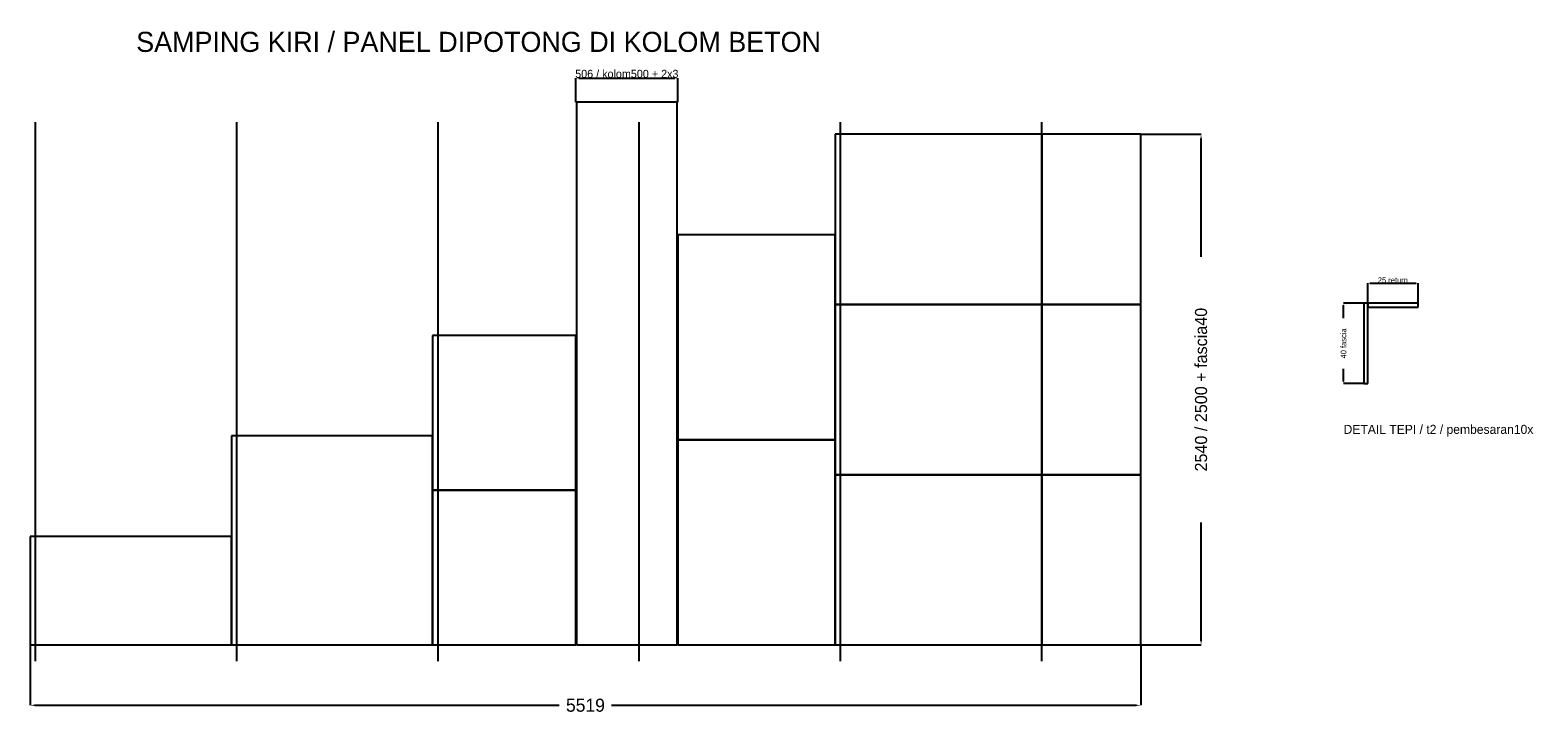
# Model space of a CAD drawing. Header units: millimetres. Extents: x -27 to 7466, y -343 to 3058.
import ezdxf

# ---------------------------------------------------------------- set-up
doc = ezdxf.new("R2010")
doc.units = ezdxf.units.MM
for name, color, linetype in [('context', 7, 'Continuous'), ('detail', 7, 'Continuous'), ('grid', 7, 'Continuous')]:
    doc.layers.add(name, color=color, linetype=linetype)
doc.dimstyles.get("Standard").update_dxf_attribs({"dimtxt": 2.5, "dimasz": 2.5, "dimexe": 1.25, "dimexo": 0.625, "dimtad": 1, "dimcen": 2.5, "dimazin": 3, "dimtfac": 1, "dimtmove": 0, "dimatfit": 3})

# ---------------------------------------------------------------- blocks, each defined once
blk = doc.blocks.new('_CLOSEDFILLED')
at = {"color": 0, "linetype": 'BYBLOCK'}
blk.add_solid([(-1, 0.16), (0, 0), (-1, -0.16)], dxfattribs=at)
blk = doc.blocks.new('*D1')
for p, q in [((-27, 0), (-27, -300)), ((5492, 0), (5492, -300)), ((-4.25, -300), (2602.5, -300)), ((2862.5, -300), (5469.25, -300))]:
    blk.add_line(p, q)
at = {"layer": 'Defpoints'}
for p in [(-27, 0), (5492, 0), (-27, -300)]:
    blk.add_point(p, dxfattribs=at)
at = {"xscale": 22.75, "yscale": 22.75, "rotation": 180}
blk.add_blockref('_CLOSEDFILLED', (-27, -300), dxfattribs=at)
at = {"xscale": 22.75, "yscale": 22.75}
blk.add_blockref('_CLOSEDFILLED', (5492, -300), dxfattribs=at)
at = {"insert": (2732.5, -300), "char_height": 65, "attachment_point": 5}
blk.add_mtext('5519', dxfattribs=at)
blk = doc.blocks.new('*D2')
for p, q in [((5492, 2540), (5792, 2540)), ((5792, 1930), (5792, 2519)), ((5792, 21), (5792, 610)), ((5492, 0), (5792, 0))]:
    blk.add_line(p, q)
at = {"layer": 'Defpoints'}
for p in [(5492, 2540), (5492, 0), (5792, 0)]:
    blk.add_point(p, dxfattribs=at)
at = {"xscale": 21, "yscale": 21}
for p, rotation in [((5792, 2540), 90), ((5792, 0), 270)]:
    blk.add_blockref('_CLOSEDFILLED', p, dxfattribs=dict(at, rotation=rotation))
at = {"insert": (5792, 1270), "char_height": 60, "attachment_point": 5, "rotation": 90}
blk.add_mtext('2540 / 2500 + fascia40', dxfattribs=at)
blk = doc.blocks.new('*D3')
for p, q in [((2685.15504, 2700), (2685.15504, 2820)), ((2699.15504, 2820), (3177.14896, 2820)), ((3191.14896, 2700), (3191.14896, 2820))]:
    blk.add_line(p, q)
at = {"layer": 'Defpoints'}
for p in [(2685.15504, 2820), (2685.15504, 2700), (3191.14896, 2700)]:
    blk.add_point(p, dxfattribs=at)
at = {"xscale": 14, "yscale": 14, "rotation": 180}
blk.add_blockref('_CLOSEDFILLED', (2685.15504, 2820), dxfattribs=at)
at = {"xscale": 14, "yscale": 14}
blk.add_blockref('_CLOSEDFILLED', (3191.14896, 2820), dxfattribs=at)
at = {"insert": (2938.152, 2840.625), "char_height": 40, "attachment_point": 5}
blk.add_mtext('506 / kolom500 + 2x3', dxfattribs=at)
blk = doc.blocks.new('*D4')
for p, q in [((6600, 1700), (6500, 1700)), ((6500, 1626), (6500, 1690.2)), ((6500, 1309.8), (6500, 1374)), ((6600, 1300), (6500, 1300))]:
    blk.add_line(p, q)
at = {"layer": 'Defpoints'}
for p in [(6600, 1700), (6500, 1300), (6600, 1300)]:
    blk.add_point(p, dxfattribs=at)
at = {"xscale": 9.799999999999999, "yscale": 9.799999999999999}
for p, rotation in [((6500, 1700), 90), ((6500, 1300), 270)]:
    blk.add_blockref('_CLOSEDFILLED', p, dxfattribs=dict(at, rotation=rotation))
at = {"insert": (6500, 1500), "char_height": 28, "attachment_point": 5, "rotation": 90}
blk.add_mtext('40 fascia', dxfattribs=at)
blk = doc.blocks.new('*D5')
for p, q in [((6620, 1700), (6620, 1800)), ((6629.8, 1800), (6860.2, 1800)), ((6870, 1700), (6870, 1800))]:
    blk.add_line(p, q)
at = {"layer": 'Defpoints'}
for p in [(6620, 1800), (6620, 1700), (6870, 1700)]:
    blk.add_point(p, dxfattribs=at)
at = {"xscale": 9.799999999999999, "yscale": 9.799999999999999, "rotation": 180}
blk.add_blockref('_CLOSEDFILLED', (6620, 1800), dxfattribs=at)
at = {"xscale": 9.799999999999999, "yscale": 9.799999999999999}
blk.add_blockref('_CLOSEDFILLED', (6870, 1800), dxfattribs=at)
at = {"insert": (6745, 1814.625), "char_height": 28, "attachment_point": 5}
blk.add_mtext('25 return', dxfattribs=at)

msp = doc.modelspace()

# ---------------------------------------------------------------- linework, layer by layer
at = {"layer": 'context'}
for p, q in [((3188.149, 2700), (2688.155, 2700)), ((2688.155, 2700), (2688.155, 0)), ((3188.149, 0), (3188.149, 2700)), ((2688.155, 0), (3188.149, 0))]:
    msp.add_line(p, q, dxfattribs=at)
at = {"layer": 'detail'}
for p, q in [((5000, 2540), (3973, 2540)), ((3973, 2540), (3973, 1693.333)), ((5000, 1693.333), (5000, 2540)), ((5492, 2540), (5000, 2540)), ((5000, 2540), (5000, 1693.333)), ((5492, 1693.333), (5492, 2540)), ((3973, 2040), (3191.149, 2040)), ((3191.149, 2040), (3191.149, 1020)), ((3973, 1020), (3973, 2040)), ((5000, 1693.333), (3973, 1693.333)), ((3973, 1693.333), (3973, 846.667)), ((3973, 1693.333), (5000, 1693.333)), ((5000, 846.667), (5000, 1693.333)), ((5492, 1693.333), (5000, 1693.333)), ((5000, 1693.333), (5000, 846.667)), ((5000, 1693.333), (5492, 1693.333)), ((5492, 846.667), (5492, 1693.333)), ((6620, 1700), (6600, 1700)), ((6600, 1700), (6600, 1300)), ((6620, 1300), (6620, 1700)), ((6870, 1700), (6620, 1700)), ((6620, 1700), (6620, 1680)), ((6620, 1680), (6870, 1680)), ((6870, 1680), (6870, 1700)), ((2685.155, 1540), (1973, 1540)), ((1973, 1540), (1973, 770)), ((2685.155, 770), (2685.155, 1540)), ((6600, 1300), (6620, 1300)), ((1973, 1040), (973, 1040)), ((973, 1040), (973, 0)), ((1973, 0), (1973, 1040)), ((3973, 1020), (3191.149, 1020)), ((3191.149, 1020), (3191.149, 0)), ((3191.149, 1020), (3973, 1020)), ((3973, 0), (3973, 1020)), ((5000, 846.667), (3973, 846.667)), ((3973, 846.667), (3973, 0)), ((3973, 846.667), (5000, 846.667)), ((5000, 0), (5000, 846.667)), ((5492, 846.667), (5000, 846.667)), ((5000, 846.667), (5000, 0)), ((5000, 846.667), (5492, 846.667)), ((5492, 0), (5492, 846.667)), ((2685.155, 770), (1973, 770)), ((1973, 770), (1973, 0)), ((1973, 770), (2685.155, 770)), ((2685.155, 0), (2685.155, 770)), ((973, 540), (-27, 540)), ((-27, 540), (-27, 0)), ((973, 0), (973, 540)), ((-27, 0), (973, 0)), ((973, 0), (1973, 0)), ((1973, 0), (2685.155, 0)), ((3191.149, 0), (3973, 0)), ((3973, 0), (5000, 0)), ((5000, 0), (5492, 0))]:
    msp.add_line(p, q, dxfattribs=at)
at = {"layer": 'grid'}
for p, q in [((0, -80), (0, 2600)), ((1000, -80), (1000, 2600)), ((2000, -80), (2000, 2600)), ((3000, -80), (3000, 2600)), ((4000, -80), (4000, 2600)), ((5000, -80), (5000, 2600))]:
    msp.add_line(p, q, dxfattribs=at)

# ---------------------------------------------------------------- texts
for s, height, p in [('SAMPING KIRI / PANEL DIPOTONG DI KOLOM BETON', 100, (500, 2950)), ('DETAIL TEPI / t2 / pembesaran10x', 45, (6500, 1050))]:
    msp.add_text(s, height=height).set_placement(p)

# ---------------------------------------------------------------- dimensions: what is measured, and where the dimension line sits
for base, p1, p2, text, override, picture, middle in [((2685.155, 2820), (2685.155, 2700), (3191.149, 2700), '506 / kolom500 + 2x3', {"dimtxt": 40, "dimasz": 14}, '*D3', (2938.152, 2840.625)), ((6620, 1800), (6620, 1700), (6870, 1700), '25 return', {"dimtxt": 28, "dimasz": 9.8}, '*D5', (6745, 1814.625)), ((-27, -300), (-27, 0), (5492, 0), '5519', {"dimtxt": 65, "dimasz": 22.75}, '*D1', (2732.5, -300))]:
    dim = msp.add_linear_dim(base=base, p1=p1, p2=p2, text=text, dimstyle='Standard', override=override)
    dim.commit()
    dim.dimension.update_dxf_attribs({"geometry": picture, "text_midpoint": middle})
for base, p1, p2, text, override, picture, middle in [((5792, 0), (5492, 0), (5492, 2540), '2540 / 2500 + fascia40', {"dimtxt": 60, "dimasz": 21}, '*D2', (5792, 1270)), ((6500, 1300), (6600, 1300), (6600, 1700), '40 fascia', {"dimtxt": 28, "dimasz": 9.8}, '*D4', (6500, 1500))]:
    dim = msp.add_linear_dim(base=base, p1=p1, p2=p2, angle=90, text=text, dimstyle='Standard', override=override)
    dim.commit()
    dim.dimension.update_dxf_attribs({"geometry": picture, "text_midpoint": middle})

doc.saveas('drawing.dxf')
